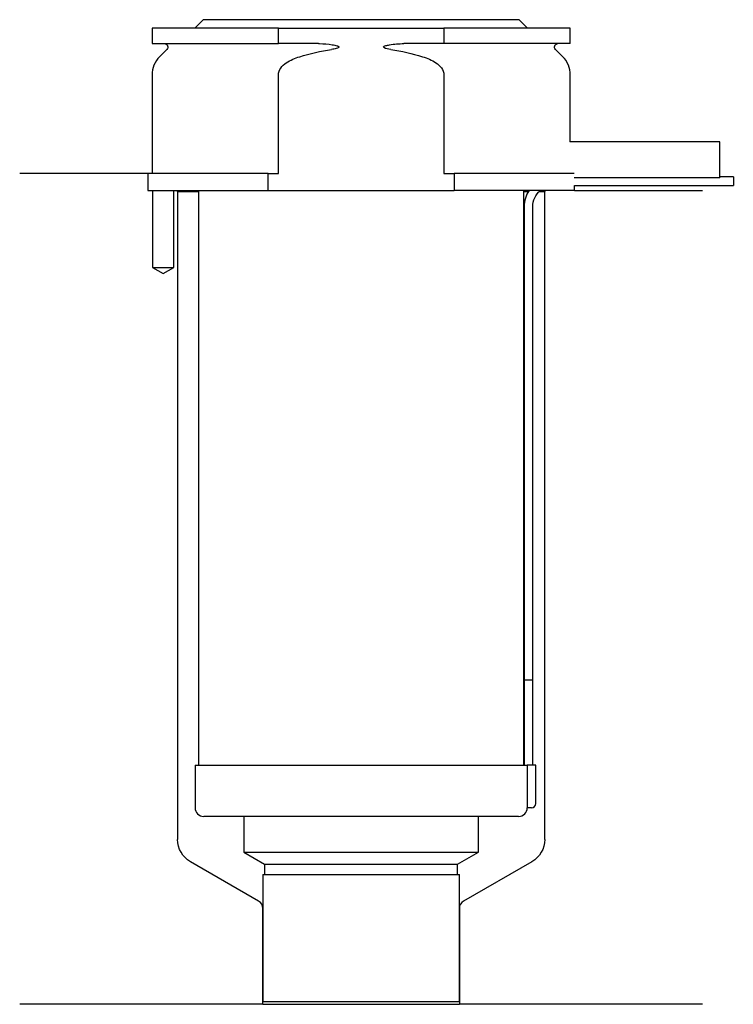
# Model space of a CAD drawing. Header units: inches. Extents: x 18 to 101, y 169 to 284.
import ezdxf

# ---------------------------------------------------------------- set-up
doc = ezdxf.new("R2010")
doc.units = ezdxf.units.IN
for name, color, linetype in [('201', 7, 'Continuous'), ('30', 7, 'Continuous'), ('32', 7, 'Continuous')]:
    doc.layers.add(name, color=color, linetype=linetype)

msp = doc.modelspace()

# ---------------------------------------------------------------- linework, layer by layer
at = {"layer": '201', "color": 113}
for p, q in [((32.53, 266.31), (17.53, 266.31)), ((32.53, 266.31), (32.53, 264.31)), ((33.08, 264.31), (33.08, 255.31)), ((35.58, 255.31), (35.58, 264.31)), ((35.93, 264.31), (36.03, 264.21)), ((36.03, 264.21), (38.48, 264.21)), ((36.03, 264.21), (36.03, 188.3)), ((76.58, 264.21), (77.12, 264.21)), ((78.39, 264.21), (79.03, 264.21)), ((79.03, 264.21), (79.13, 264.31)), ((79.03, 188.3), (79.03, 264.21)), ((82.53, 264.31), (97.53, 264.31)), ((33.08, 255.31), (34.33, 254.59)), ((34.33, 254.59), (35.58, 255.31)), ((45.52, 181.09), (37.53, 185.7)), ((77.53, 185.7), (69.53, 181.09)), ((46.02, 169), (46.02, 180.22)), ((69.03, 180.22), (69.03, 169)), ((46.02, 169), (17.53, 169)), ((46.02, 169), (69.03, 169)), ((97.53, 169), (69.03, 169))]:
    msp.add_line(p, q, dxfattribs=at)
at = {"layer": '201', "color": 113, "extrusion": (0, 0, -1)}
for centre, start, end in [((-39.03, 188.3), 300, 360), ((-76.03, 188.3), 180, 240)]:
    msp.add_arc(centre, 3, start, end, dxfattribs=at)
at = {"layer": '201', "color": 113}
for centre, start, end in [((45.02, 180.22), 0, 60), ((70.03, 180.22), 120, 180)]:
    msp.add_arc(centre, 1, start, end, dxfattribs=at)
at = {"layer": '30', "color": 113}
for p, q in [((39.03, 284.31), (38.03, 283.31)), ((76.03, 284.31), (39.03, 284.31)), ((77.03, 283.31), (76.03, 284.31)), ((47.83, 283.31), (33.03, 283.31)), ((33.03, 283.31), (33.03, 281.51)), ((47.83, 281.51), (47.83, 283.31)), ((47.83, 283.31), (67.22, 283.31)), ((82.03, 283.31), (67.22, 283.31)), ((67.22, 283.31), (67.22, 281.51)), ((82.03, 281.51), (82.03, 283.31)), ((33.03, 281.51), (47.83, 281.51)), ((52.52, 281.51), (47.83, 281.51)), ((67.22, 281.51), (62.53, 281.51)), ((82.03, 281.51), (67.22, 281.51)), ((34.76, 280.83), (33.9, 279.98)), ((81.15, 279.98), (80.29, 280.83)), ((33.03, 277.85), (33.03, 266.31)), ((47.83, 266.31), (47.83, 277.85)), ((67.22, 277.85), (67.22, 266.31)), ((82.03, 270.01), (82.03, 277.85)), ((46.63, 266.31), (32.53, 266.31)), ((32.53, 266.31), (32.53, 264.31)), ((46.63, 264.31), (46.63, 266.31)), ((46.63, 266.31), (47.83, 266.31)), ((67.22, 266.31), (68.42, 266.31)), ((68.42, 266.31), (68.42, 264.31)), ((82.49, 266.31), (68.42, 266.31)), ((101.13, 265.91), (99.53, 265.91)), ((101.13, 265.91), (101.13, 264.91)), ((32.53, 264.31), (46.63, 264.31)), ((33.08, 264.31), (33.08, 255.31)), ((35.58, 255.31), (35.58, 264.31)), ((38.48, 264.31), (38.48, 197.01)), ((46.63, 264.31), (68.42, 264.31)), ((82.53, 264.31), (68.42, 264.31)), ((76.58, 197.01), (76.58, 264.31)), ((82.53, 264.31), (82.53, 264.91)), ((82.53, 264.91), (101.13, 264.91)), ((76.63, 262.41), (76.63, 207.01)), ((77.63, 207.01), (77.63, 262.41)), ((33.08, 255.31), (35.58, 255.31)), ((76.63, 207.01), (76.63, 197.01)), ((76.63, 207.01), (77.63, 207.01)), ((76.63, 207.01), (77.63, 207.01)), ((77.63, 197.01), (77.63, 207.01)), ((38.08, 197.01), (76.96, 197.01)), ((38.08, 197.01), (38.08, 192.01)), ((76.96, 197.01), (76.96, 192.51)), ((77.98, 197.01), (76.96, 197.01)), ((77.98, 192.51), (77.98, 197.01)), ((77.48, 192.01), (76.97, 192.01)), ((75.98, 191.01), (39.08, 191.01)), ((43.78, 191.01), (43.78, 186.82)), ((71.28, 186.82), (71.28, 191.01)), ((43.78, 186.82), (46.22, 185.41)), ((43.78, 186.82), (71.28, 186.82)), ((68.83, 185.41), (71.28, 186.82)), ((46.22, 185.41), (46.22, 184.21)), ((46.22, 185.41), (68.83, 185.41)), ((68.83, 184.21), (68.83, 185.41)), ((46.02, 184.21), (46.02, 169.31)), ((46.02, 184.21), (69.03, 184.21)), ((69.03, 169.31), (69.03, 184.21)), ((46.02, 169.31), (69.03, 169.31))]:
    msp.add_line(p, q, dxfattribs=at)
at = {"layer": '30', "color": 113, "extrusion": (0, 0, -1)}
for centre, radius, start, end in [((-34.48, 281.11), 0.4, 90, 225), ((-80.58, 281.11), 0.4, -45, 90), ((-80.13, 262.41), 2.5, 0, 49.4634)]:
    msp.add_arc(centre, radius, start, end, dxfattribs=at)
at = {"layer": '30', "color": 113}
for centre, radius, start, end in [((36.03, 277.85), 3, 135, 180), ((79.03, 277.85), 3, 0, 45), ((80.13, 262.41), 3.5, 147.1205, 180), ((39.08, 192.01), 1, 180, 270), ((75.98, 192.01), 1, -90, 0), ((77.48, 192.51), 0.5, -90, 0)]:
    msp.add_arc(centre, radius, start, end, dxfattribs=at)
for points, knots in [([(52.52, 281.51), (52.56, 281.51), (52.61, 281.51), (53.15, 281.5), (53.65, 281.46), (54.14, 281.38), (54.34, 281.35), (54.53, 281.31), (54.75, 281.24), (54.78, 281.23), (54.82, 281.21), (54.84, 281.2), (54.87, 281.18), (54.89, 281.17), (54.91, 281.15), (54.91, 281.15), (54.92, 281.14), (54.92, 281.13), (54.92, 281.12), (54.92, 281.11), (54.92, 281.1), (54.92, 281.1), (54.91, 281.08), (54.91, 281.08), (54.89, 281.05), (54.87, 281.04), (54.78, 280.99), (54.7, 280.97), (54.43, 280.89), (54.24, 280.86), (54.05, 280.83)], [0, 0, 0, 0, 0.037532, 0.037532, 0.479326, 0.479326, 0.479326, 0.652283, 0.652283, 0.67679, 0.67679, 0.692908, 0.692908, 0.709848, 0.709848, 0.715998, 0.715998, 0.722254, 0.722254, 0.726798, 0.726798, 0.731321, 0.731321, 0.738696, 0.738696, 0.757525, 0.757525, 0.830443, 0.830443, 1, 1, 1, 1]), ([(61, 280.83), (60.72, 280.87), (60.41, 280.88), (60.12, 281.09), (60.15, 281.17), (60.28, 281.24), (60.35, 281.26), (60.56, 281.32), (60.7, 281.34), (61.4, 281.47), (61.96, 281.51), (62.53, 281.51)], [0, 0, 0, 0, 0.25, 0.25, 0.3125, 0.3125, 0.375, 0.375, 0.5, 0.5, 1, 1, 1, 1]), ([(47.83, 277.85), (47.83, 278.44), (48.27, 278.93), (49.23, 279.59), (49.78, 279.81), (50.33, 279.98)], [0, 0, 0, 0, 0.5, 0.5, 1, 1, 1, 1]), ([(64.72, 279.98), (65.27, 279.81), (65.82, 279.59), (66.77, 278.94), (67.22, 278.44), (67.22, 277.85)], [0, 0, 0, 0, 0.5, 0.5, 1, 1, 1, 1]), ([(76.96, 192.51), (76.96, 192.46), (76.96, 192.4), (76.96, 192.3), (76.96, 192.25), (76.96, 192.16), (76.96, 192.12), (76.97, 192.06), (76.97, 192.04), (76.97, 192.03), (76.97, 192.02), (76.97, 192.01)], [0, 0, 0, 0, 0.207769, 0.207769, 0.415759, 0.415759, 0.624157, 0.624157, 0.834463, 0.834463, 1, 1, 1, 1])]:
    msp.add_open_spline(points, degree=3, knots=knots, dxfattribs=at)
for points in [[(50.33, 279.98), (51.55, 280.35), (52.79, 280.64), (54.05, 280.83)], [(61, 280.83), (62.25, 280.64), (63.49, 280.35), (64.72, 279.98)]]:
    msp.add_open_spline(points, degree=3, dxfattribs=at)
at = {"layer": '32', "color": 113}
for p, q in [((99.53, 270.01), (81.99, 270.01)), ((99.53, 265.81), (99.53, 270.01)), ((99.53, 265.81), (82.49, 265.81))]:
    msp.add_line(p, q, dxfattribs=at)

doc.saveas('drawing.dxf')
